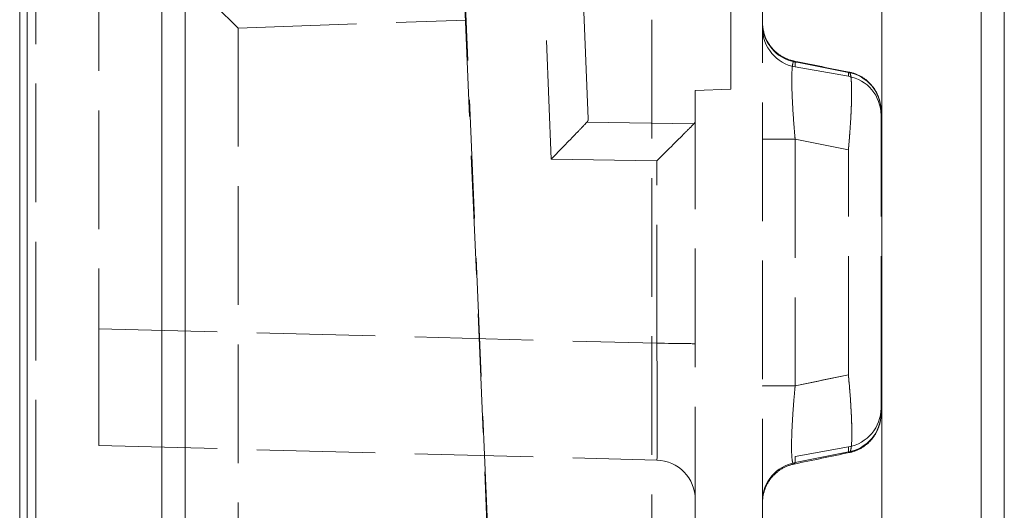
# Model space of a CAD drawing. Header units: millimetres. Extents: x -12.5 to 0, y -24 to 28.
# Tile 1 of 3: x -12.5 to 0, y -13.3 to -7.1. Entities that reach past the tile are written whole.
import ezdxf

# ---------------------------------------------------------------- set-up
doc = ezdxf.new("R2010")
doc.units = ezdxf.units.MM
doc.header["$LTSCALE"] = 10
doc.linetypes.add('ALLCAD_Strich', pattern=[0.2, 0.15, -0.05])
doc.layers.add('BESCH_KONT_verb_schn_seit_2d', color=160, linetype='Continuous')

msp = doc.modelspace()

# ---------------------------------------------------------------- linework, layer by layer
at = {"layer": 'BESCH_KONT_verb_schn_seit_2d', "linetype": 'Continuous', "lineweight": 0, "extrusion": (-1.094764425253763e-47, 1, -2.220446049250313e-16)}
for p, q in [((-0.2947642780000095, 27.45316593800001), (-0.2947642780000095, -22.97500000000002)), ((-7.105427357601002e-15, 27.453166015), (-7.105427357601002e-15, -22.97500000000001)), ((-12.46000000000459, 24.54999999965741), (-12.46000000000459, -22.55)), ((-12.36661540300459, 23.47391814), (-12.36661540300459, -21.47391813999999)), ((-10.66000000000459, -21.47391814), (-10.66000000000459, 23.47391813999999)), ((-10.36523572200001, -19.81929261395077), (-10.36523572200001, 8.977509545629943)), ((-1.550000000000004, 8.975000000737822), (-1.550000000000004, -22.975))]:
    msp.add_line(p, q, dxfattribs=at)
at = {"layer": 'BESCH_KONT_verb_schn_seit_2d', "linetype": 'ALLCAD_Strich', "lineweight": 0, "extrusion": (-1.094764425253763e-47, 1, -2.220446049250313e-16)}
for p, q in [((-7.105427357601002e-15, -22.97500000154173), (-7.105427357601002e-15, 27.45316601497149)), ((-4.460000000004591, -20.55854975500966), (-4.460000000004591, 23.46286749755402)), ((-3.460000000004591, 23.501519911), (-3.460000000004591, -7.934285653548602)), ((-12.2566484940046, -21.36395123), (-12.2566484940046, 23.36395123)), ((-6.852846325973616, -6.073263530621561), (-6.491816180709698, -14.57552345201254)), ((-5.732300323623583, -8.817962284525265), (-5.843392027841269, -6.040669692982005)), ((-11.4600000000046, -6.203946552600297), (-11.4600000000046, -10.96296798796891)), ((-3.060000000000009, -13.60191915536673), (-3.060000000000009, -6.720210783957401)), ((-6.829644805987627, -6.779864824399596), (-6.244562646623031, -20.55854975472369)), ((-5.323904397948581, -6.852390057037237), (-5.265609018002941, -8.309774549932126)), ((-9.694899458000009, -7.1617311), (-6.810796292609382, -7.063541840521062)), ((-9.694899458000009, -7.1617311), (-9.694899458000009, -13.35387406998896)), ((-2.646824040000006, -7.591412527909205), (-2.646824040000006, -7.652854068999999)), ((-1.973175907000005, -7.771636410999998), (-2.646824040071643, -7.652854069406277)), ((-1.973175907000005, -7.723452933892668), (-1.973175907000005, -7.771636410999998)), ((-3.460000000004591, -7.934285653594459), (-3.910000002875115, -7.950000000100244)), ((-3.910000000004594, -7.950000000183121), (-3.910000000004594, -14.54999999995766)), ((-1.560000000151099, -8.20966791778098), (-1.560000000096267, -8.209664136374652)), ((-1.560000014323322, -8.209777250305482), (-1.560000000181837, -8.209667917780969)), ((-3.928087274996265, -8.373376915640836), (-5.281287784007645, -8.351399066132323)), ((-5.281287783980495, -8.35139906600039), (-3.928087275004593, -8.373376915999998)), ((-3.060000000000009, -8.568313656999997), (-2.646824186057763, -8.568313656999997)), ((-2.646824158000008, -8.568314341), (-2.646824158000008, -11.686132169)), ((-1.973175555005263, -8.702153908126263), (-2.64682409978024, -8.568313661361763)), ((-1.973175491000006, -11.54657886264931), (-1.973175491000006, -8.702154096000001)), ((-1.560000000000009, -11.546577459), (-1.560000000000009, -8.702155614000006)), ((-4.396911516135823, -8.838945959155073), (-5.732300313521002, -8.81796227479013)), ((-4.396911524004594, -11.14792142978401), (-4.396911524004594, -8.838945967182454)), ((-11.4600000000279, -10.96296798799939), (-4.396911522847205, -11.14792147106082)), ((-11.4600000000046, -12.440512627), (-11.4600000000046, -10.962967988)), ((-1.973175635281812, -11.54657884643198), (-2.646824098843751, -11.68613215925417)), ((-3.060000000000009, -11.686132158), (-2.646824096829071, -11.686132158)), ((-3.059999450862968, -11.68779993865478), (-3.059999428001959, -11.68613215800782)), ((-11.46000000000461, -12.440512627), (-4.396911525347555, -12.62546610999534)), ((-2.646823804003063, -12.57714588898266), (-1.973175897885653, -12.45836358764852)), ((-1.973175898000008, -12.458363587), (-1.973175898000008, -12.52036679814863)), ((-2.646823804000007, -12.65652340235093), (-2.646823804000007, -12.577145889))]:
    msp.add_line(p, q, dxfattribs=at)
at = {"layer": 'BESCH_KONT_verb_schn_seit_2d', "linetype": 'ALLCAD_Strich', "lineweight": 0, "extrusion": (-2.220446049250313e-16, -2.220446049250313e-16, -1)}
for centre, radius, start, end in [((2.560000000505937, -7.160450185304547), 0.4999999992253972, 279.9999942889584, 359.98132480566), ((2.060000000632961, -8.264040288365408), 0.5000000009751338, 100.0000005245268, 179.9929867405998), ((2.060000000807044, -11.96595971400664), 0.5000000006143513, 180.0092727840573, 259.9999983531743)]:
    msp.add_arc(centre, radius, start, end, dxfattribs=at)
at = {"layer": 'BESCH_KONT_verb_schn_seit_2d', "linetype": 'ALLCAD_Strich', "lineweight": 0}
msp.add_arc((-4.410000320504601, -13.12528889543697), 0.4999982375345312, 359.999326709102, 88.49994558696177, dxfattribs=at)
for centre, major_axis, ratio, start_param, end_param in [((-9.660000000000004, -7.193579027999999), (0.9999995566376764, -0.9665339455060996), 0.0009744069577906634, -3.116316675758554, -1.604761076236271), ((-2.560000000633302, -7.102961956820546), (-0.4999999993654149, 1.182847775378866e-06), 0.9919714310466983, 9.114345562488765e-05, 1.396265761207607), ((-4.410000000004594, -11.155235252), (0.5, 1.77635683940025e-15), 0.01463258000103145, 1.244323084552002e-11, 1.544616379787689), ((-4.409999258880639, -11.12464240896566), (0.01309169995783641, -1.500819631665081), 0.008585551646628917, -0.0002994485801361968, 1.555209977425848), ((21.75285981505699, -131.3817492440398), (-0.003080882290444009, 122.2329355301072), 0.9848079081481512, 0.1983728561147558, 0.20408434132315), ((-2.560000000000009, -13.141720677), (-0.4999999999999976, 2.567390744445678e-15), 0.9853622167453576, -1.396263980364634, -2.281667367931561e-06)]:
    msp.add_ellipse(centre, major_axis=major_axis, ratio=ratio, start_param=start_param, end_param=end_param, dxfattribs=at)
at = {"layer": 'BESCH_KONT_verb_schn_seit_2d', "linetype": 'ALLCAD_Strich', "lineweight": 0, "extrusion": (-2.220446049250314e-16, -2.220446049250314e-16, -1)}
msp.add_ellipse((-11.10638813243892, 34.11097010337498), major_axis=(-114.6987479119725, 28.81677062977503), ratio=0.3285510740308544, start_param=-1.732595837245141, end_param=-1.726725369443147, dxfattribs=at)
at = {"layer": 'BESCH_KONT_verb_schn_seit_2d', "linetype": 'ALLCAD_Strich', "lineweight": 0, "extrusion": (-2.220446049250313e-16, -2.220446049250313e-16, -1)}
for centre, major_axis, ratio, start_param, end_param in [((-2.059993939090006, -8.212820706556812), (0.4999939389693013, 1.175710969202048e-05), 0.9938007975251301, -1.396257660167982, -1.04623722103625e-05), ((33.71623543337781, 178.3286636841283), (-0.002163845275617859, -190.5094703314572), 0.9848078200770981, 0.1913814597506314, 0.1950401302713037), ((-2.060000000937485, -12.03347188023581), (0.5000000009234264, -3.817142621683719e-06), 0.988811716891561, -8.091284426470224e-06, 1.396255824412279), ((-8.569047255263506, -39.00006830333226), (81.8992180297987, 20.25454167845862), 0.2892431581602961, -1.427195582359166, -1.418967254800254), ((-2.560000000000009, -13.141720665), (-0.4999999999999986, 2.76980451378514e-15), 0.985362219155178, 0.0001173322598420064, 1.39626364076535)]:
    msp.add_ellipse(centre, major_axis=major_axis, ratio=ratio, start_param=start_param, end_param=end_param, dxfattribs=at)
at = {"layer": 'BESCH_KONT_verb_schn_seit_2d', "linetype": 'ALLCAD_Strich', "lineweight": 0}
for points, knots in [([(-3.059997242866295, -7.102962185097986), (-3.059998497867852, -7.097833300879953), (-3.060000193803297, -7.094288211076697), (-3.060001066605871, -7.09170239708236), (-3.060001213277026, -7.091226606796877), (-3.060001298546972, -7.090971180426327), (-3.060001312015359, -7.090934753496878), (-3.06000131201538, -7.090934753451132), (-3.060001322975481, -7.090928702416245), (-3.060001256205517, -7.091036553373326), (-3.060001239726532, -7.091065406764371), (-3.060001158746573, -7.091159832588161), (-3.060001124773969, -7.091198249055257), (-3.06000098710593, -7.09132119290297), (-3.06000088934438, -7.091408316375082), (-3.060000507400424, -7.091630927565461), (-3.060000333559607, -7.091722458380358), (-3.059999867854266, -7.091929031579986), (-3.059999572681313, -7.092045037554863), (-3.05999779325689, -7.092651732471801), (-3.059995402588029, -7.093198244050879), (-3.059941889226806, -7.102032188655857), (-3.059682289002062, -7.110410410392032), (-3.058567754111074, -7.130252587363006), (-3.057521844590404, -7.141750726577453), (-3.051735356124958, -7.18768376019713), (-3.043730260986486, -7.221903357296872), (-3.014723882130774, -7.305418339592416), (-2.988531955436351, -7.35383035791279), (-2.923299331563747, -7.438306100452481), (-2.883587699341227, -7.475546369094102), (-2.795546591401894, -7.534923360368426), (-2.746117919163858, -7.557793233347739), (-2.682855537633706, -7.575530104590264), (-2.670590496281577, -7.578473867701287), (-2.658240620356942, -7.580948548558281)], [0.000996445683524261, 0.000996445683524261, 0.000996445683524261, 0.000996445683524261, 0.1247443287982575, 0.1247443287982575, 0.1714925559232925, 0.1714925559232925, 0.1828526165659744, 0.1828526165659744, 0.1890223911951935, 0.1890223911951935, 0.1906663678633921, 0.1906663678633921, 0.1914463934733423, 0.1914463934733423, 0.1922342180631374, 0.1922342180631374, 0.1926282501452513, 0.1926282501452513, 0.1930213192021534, 0.1930213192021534, 0.1946153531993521, 0.1946153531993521, 0.2196403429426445, 0.2196403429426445, 0.2542357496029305, 0.2542357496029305, 0.3585285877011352, 0.3585285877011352, 0.519462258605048, 0.519462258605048, 0.6787207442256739, 0.6787207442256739, 0.8380399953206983, 0.8380399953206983, 0.875826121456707, 0.875826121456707, 0.875826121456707, 0.875826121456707]), ([(-3.059997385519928, -7.103005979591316), (-3.059997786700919, -7.097878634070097), (-3.059999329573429, -7.09439129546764), (-3.060000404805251, -7.091796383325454), (-3.060000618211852, -7.09130473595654), (-3.060000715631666, -7.09112632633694), (-3.060000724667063, -7.091111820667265), (-3.060000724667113, -7.091111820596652), (-3.060000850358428, -7.091070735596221), (-3.060000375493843, -7.09143176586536), (-3.060000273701, -7.091517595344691), (-3.059999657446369, -7.091824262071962), (-3.059999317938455, -7.091992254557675), (-3.059997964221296, -7.092420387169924), (-3.059997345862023, -7.092596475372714), (-3.059995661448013, -7.092997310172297), (-3.059994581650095, -7.093224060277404), (-3.059987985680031, -7.094417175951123), (-3.059978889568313, -7.095504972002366), (-3.059870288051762, -7.104771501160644), (-3.059568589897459, -7.113062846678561), (-3.058255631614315, -7.134469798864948), (-3.05692567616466, -7.14761400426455), (-3.049505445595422, -7.200108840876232), (-3.039112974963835, -7.239145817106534), (-3.00449382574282, -7.325833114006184), (-2.976207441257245, -7.372893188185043), (-2.90732751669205, -7.454263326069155), (-2.865980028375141, -7.489686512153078), (-2.775356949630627, -7.545052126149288), (-2.724951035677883, -7.565679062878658), (-2.668246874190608, -7.578861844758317), (-2.663251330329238, -7.579942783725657), (-2.658240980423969, -7.580946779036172)], [0, 0, 0, 0, 0.1235228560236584, 0.1235228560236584, 0.1698137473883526, 0.1698137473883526, 0.1765239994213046, 0.1765239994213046, 0.1871748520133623, 0.1871748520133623, 0.1895991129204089, 0.1895991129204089, 0.1911579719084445, 0.1911579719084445, 0.1919378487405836, 0.1919378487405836, 0.1927165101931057, 0.1927165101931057, 0.1958807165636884, 0.1958807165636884, 0.2206507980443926, 0.2206507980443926, 0.2602226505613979, 0.2602226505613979, 0.3797008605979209, 0.3797008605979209, 0.5402557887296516, 0.5402557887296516, 0.6995287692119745, 0.6995287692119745, 0.8588480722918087, 0.8588480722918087, 0.874177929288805, 0.874177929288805, 0.874177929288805, 0.874177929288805]), ([(-2.646824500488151, -7.591415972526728), (-2.64924549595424, -7.58767597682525), (-2.651587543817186, -7.58491147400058), (-2.653842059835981, -7.583145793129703), (-2.659628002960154, -7.578614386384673), (-2.664837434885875, -7.580661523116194), (-2.669352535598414, -7.589419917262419), (-2.674341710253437, -7.599097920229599), (-2.678483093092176, -7.616970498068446), (-2.681648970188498, -7.642792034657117), (-2.685005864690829, -7.670171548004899), (-2.68726598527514, -7.706488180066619), (-2.688348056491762, -7.750804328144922), (-2.68945748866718, -7.796241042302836), (-2.689328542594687, -7.850086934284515), (-2.687969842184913, -7.9106582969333), (-2.686615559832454, -7.971032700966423), (-2.684039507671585, -8.038088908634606), (-2.680344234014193, -8.109692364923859), (-2.676806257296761, -8.178247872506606), (-2.672242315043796, -8.250971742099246), (-2.666805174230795, -8.325823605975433), (-2.661850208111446, -8.394037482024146), (-2.656170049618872, -8.464018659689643), (-2.64990313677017, -8.534286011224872), (-2.648891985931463, -8.545623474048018), (-2.647865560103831, -8.55696838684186), (-2.646824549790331, -8.568314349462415)], [2.13998602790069e-08, 2.13998602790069e-08, 2.13998602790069e-08, 2.13998602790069e-08, 0.04625112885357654, 0.04625112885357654, 0.04625112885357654, 0.164949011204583, 0.164949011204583, 0.164949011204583, 0.2961098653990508, 0.2961098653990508, 0.2961098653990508, 0.435184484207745, 0.435184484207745, 0.435184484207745, 0.5777757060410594, 0.5777757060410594, 0.5777757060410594, 0.7199032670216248, 0.7199032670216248, 0.7199032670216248, 0.855980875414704, 0.855980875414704, 0.855980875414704, 0.9799908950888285, 0.9799908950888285, 0.9799908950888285, 0.9999996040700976, 0.9999996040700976, 0.9999996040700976, 0.9999996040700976]), ([(-1.97318030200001, -8.702153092), (-1.969284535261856, -8.660531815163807), (-1.965658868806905, -8.619253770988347), (-1.962307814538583, -8.578658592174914), (-1.954824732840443, -8.48800740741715), (-1.948712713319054, -8.400824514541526), (-1.94399787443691, -8.319882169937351), (-1.943449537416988, -8.310468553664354), (-1.942920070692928, -8.301138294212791), (-1.942409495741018, -8.291895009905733), (-1.938365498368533, -8.218683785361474), (-1.935507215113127, -8.151018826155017), (-1.933839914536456, -8.090303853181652), (-1.932676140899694, -8.0479248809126), (-1.93209241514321, -8.00891836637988), (-1.932089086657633, -7.973510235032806), (-1.932086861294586, -7.949837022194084), (-1.932344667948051, -7.927345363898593), (-1.932862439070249, -7.906272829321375), (-1.934121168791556, -7.855044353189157), (-1.936916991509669, -7.812155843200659), (-1.941243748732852, -7.780508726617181), (-1.941613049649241, -7.777807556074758), (-1.941993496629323, -7.775188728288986), (-1.9423850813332, -7.772653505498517), (-1.946414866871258, -7.746563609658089), (-1.951625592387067, -7.72930765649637), (-1.958000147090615, -7.722397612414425), (-1.962487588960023, -7.717533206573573), (-1.967551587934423, -7.717806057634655), (-1.973179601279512, -7.723473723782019)], [0, 0, 0, 0, 0.07157668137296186, 0.07157668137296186, 0.07157668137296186, 0.2314112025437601, 0.2314112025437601, 0.2314112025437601, 0.25, 0.25, 0.25, 0.3972321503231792, 0.3972321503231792, 0.3972321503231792, 0.5, 0.5, 0.5, 0.5687086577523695, 0.5687086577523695, 0.5687086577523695, 0.7357431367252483, 0.7357431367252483, 0.7357431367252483, 0.75, 0.75, 0.75, 0.8967169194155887, 0.8967169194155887, 0.8967169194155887, 1, 1, 1, 1]), ([(-1.973180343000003, -7.723477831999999), (-1.968787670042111, -7.719042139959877), (-1.96473844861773, -7.717895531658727), (-1.961038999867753, -7.719932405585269), (-1.953688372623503, -7.72397957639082), (-1.9477201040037, -7.740569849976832), (-1.943159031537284, -7.767855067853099), (-1.94289684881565, -7.769423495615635), (-1.942639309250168, -7.771027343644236), (-1.942386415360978, -7.772666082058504), (-1.93807827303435, -7.800582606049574), (-1.935119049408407, -7.838602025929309), (-1.933514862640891, -7.884360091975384), (-1.932562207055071, -7.911533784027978), (-1.932087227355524, -7.941443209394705), (-1.932090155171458, -7.973487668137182), (-1.932092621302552, -8.000479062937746), (-1.932433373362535, -8.029582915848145), (-1.933112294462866, -8.060710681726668), (-1.934596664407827, -8.128767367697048), (-1.937698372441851, -8.206560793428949), (-1.942409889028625, -8.291855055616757), (-1.946688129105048, -8.369305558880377), (-1.952294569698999, -8.45294685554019), (-1.95920808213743, -8.540314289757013), (-1.963390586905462, -8.593169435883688), (-1.968051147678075, -8.647373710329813), (-1.973180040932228, -8.702153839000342)], [0, 0, 0, 0, 0.08061480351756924, 0.08061480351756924, 0.08061480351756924, 0.2407925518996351, 0.2407925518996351, 0.2407925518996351, 0.25, 0.25, 0.25, 0.4068523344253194, 0.4068523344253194, 0.4068523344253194, 0.5, 0.5, 0.5, 0.5784592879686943, 0.5784592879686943, 0.5784592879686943, 0.75, 0.75, 0.75, 0.9057656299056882, 0.9057656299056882, 0.9057656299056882, 1, 1, 1, 1]), ([(-1.963305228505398, -7.719092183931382), (-1.910295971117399, -7.729540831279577), (-1.858342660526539, -7.748943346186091), (-1.76540929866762, -7.802181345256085), (-1.723092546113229, -7.836410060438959), (-1.652223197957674, -7.915478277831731), (-1.622797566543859, -7.961308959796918), (-1.580385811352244, -8.058686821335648), (-1.566871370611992, -8.111445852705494), (-1.5606870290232, -8.179396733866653), (-1.55999961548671, -8.194553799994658), (-1.560000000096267, -8.209664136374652)], [0, 0, 0, 0, 0.162087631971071, 0.162087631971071, 0.3213067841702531, 0.3213067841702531, 0.4806284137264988, 0.4806284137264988, 0.6399458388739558, 0.6399458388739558, 0.6853235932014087, 0.6853235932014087, 0.6853235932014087, 0.6853235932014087]), ([(-1.963299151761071, -7.719104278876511), (-1.910289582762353, -7.729553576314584), (-1.858336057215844, -7.748956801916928), (-1.765402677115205, -7.802196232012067), (-1.723086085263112, -7.836425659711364), (-1.65221769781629, -7.915495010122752), (-1.622792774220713, -7.961326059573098), (-1.580382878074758, -8.05870404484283), (-1.566869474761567, -8.11146279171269), (-1.56068681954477, -8.179409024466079), (-1.559999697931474, -8.19456181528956), (-1.560000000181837, -8.209667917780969)], [0, 0, 0, 0, 0.1620889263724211, 0.1620889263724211, 0.3213089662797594, 0.3213089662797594, 0.4806303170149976, 0.4806303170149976, 0.6399461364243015, 0.6399461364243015, 0.6853111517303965, 0.6853111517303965, 0.6853111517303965, 0.6853111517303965]), ([(-1.560000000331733, -8.702155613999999), (-1.559999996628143, -8.68093397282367), (-1.560000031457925, -8.65997169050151), (-1.560000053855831, -8.639358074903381), (-1.560000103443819, -8.593720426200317), (-1.560000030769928, -8.549780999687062), (-1.560000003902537, -8.508154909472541), (-1.560000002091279, -8.505348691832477), (-1.560000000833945, -8.502553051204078), (-1.560000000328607, -8.499768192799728), (-1.559999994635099, -8.468391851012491), (-1.560000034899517, -8.438875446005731), (-1.560000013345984, -8.411222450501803), (-1.56000000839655, -8.404872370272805), (-1.560000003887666, -8.398556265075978), (-1.560000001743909, -8.392323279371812), (-1.55999999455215, -8.371413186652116), (-1.560000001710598, -8.351507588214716), (-1.560000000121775, -8.333856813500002), (-1.559999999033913, -8.321771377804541), (-1.560000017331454, -8.310525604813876), (-1.56000002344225, -8.300114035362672), (-1.560000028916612, -8.290786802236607), (-1.560000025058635, -8.282129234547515), (-1.560000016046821, -8.27414569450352), (-1.560000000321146, -8.260214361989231), (-1.560000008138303, -8.247842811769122), (-1.560000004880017, -8.238251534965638), (-1.560000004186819, -8.236211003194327), (-1.560000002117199, -8.23428928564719), (-1.560000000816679, -8.232485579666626), (-1.559999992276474, -8.220641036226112), (-1.559999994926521, -8.213464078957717), (-1.560000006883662, -8.210862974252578), (-1.560000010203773, -8.21014073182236), (-1.56000000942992, -8.20977379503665), (-1.560000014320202, -8.209777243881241)], [0, 0, 0, 0, 0.07433374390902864, 0.07433374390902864, 0.07433374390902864, 0.2389054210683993, 0.2389054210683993, 0.2389054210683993, 0.25, 0.25, 0.25, 0.375, 0.375, 0.375, 0.4037043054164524, 0.4037043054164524, 0.4037043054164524, 0.5, 0.5, 0.5, 0.5659333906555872, 0.5659333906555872, 0.5659333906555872, 0.625, 0.625, 0.625, 0.7280716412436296, 0.7280716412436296, 0.7280716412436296, 0.75, 0.75, 0.75, 0.8939987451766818, 0.8939987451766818, 0.8939987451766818, 0.9339825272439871, 0.9339825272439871, 0.9339825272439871, 0.9339825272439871]), ([(-1.560000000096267, -8.209664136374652), (-1.56000000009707, -8.209664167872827), (-1.560000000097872, -8.209664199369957), (-1.560000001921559, -8.209735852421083), (-1.560000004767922, -8.209853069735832), (-1.560000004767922, -8.209864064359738)], [0, 0, 0, 0, 1.791546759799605e-06, 1.791546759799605e-06, 0.004075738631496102, 0.004075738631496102, 0.004075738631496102, 0.004075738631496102]), ([(-1.560000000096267, -8.209664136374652), (-1.560000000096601, -8.209664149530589), (-1.560000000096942, -8.209664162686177), (-1.560000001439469, -8.209716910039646), (-1.560000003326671, -8.209796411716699), (-1.560000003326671, -8.209807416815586)], [0, 0, 0, 0, 1.016348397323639e-06, 1.016348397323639e-06, 0.004075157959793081, 0.004075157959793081, 0.004075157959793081, 0.004075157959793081]), ([(-1.560000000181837, -8.209667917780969), (-1.560000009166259, -8.210116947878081), (-1.560000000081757, -8.210108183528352), (-1.560000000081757, -8.211916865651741), (-1.560000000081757, -8.213270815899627), (-1.560000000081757, -8.215071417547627)], [0, 0, 0, 0, 0.03697175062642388, 0.03697175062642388, 0.0737409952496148, 0.0737409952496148, 0.0737409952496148, 0.0737409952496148]), ([(-1.560000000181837, -8.209667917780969), (-1.560000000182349, -8.209667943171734), (-1.56000000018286, -8.209667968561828), (-1.560000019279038, -8.210622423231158), (-1.560000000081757, -8.210622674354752), (-1.560000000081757, -8.21253143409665)], [0, 0, 0, 0, 1.439253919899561e-06, 1.439253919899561e-06, 0.05410532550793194, 0.05410532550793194, 0.05410532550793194, 0.05410532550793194]), ([(-1.560000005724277, -8.21001010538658), (-1.560000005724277, -8.210219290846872), (-1.559999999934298, -8.210457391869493), (-1.559999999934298, -8.211631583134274), (-1.559999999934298, -8.212170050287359), (-1.559999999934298, -8.212803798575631)], [0.01124705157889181, 0.01124705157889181, 0.01124705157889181, 0.01124705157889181, 0.03926388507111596, 0.03926388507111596, 0.0562206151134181, 0.0562206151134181, 0.0562206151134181, 0.0562206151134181]), ([(-5.265609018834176, -8.309774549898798), (-5.265296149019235, -8.317596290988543), (-5.266409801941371, -8.32500372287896), (-5.271610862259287, -8.338917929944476), (-5.275691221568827, -8.345402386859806), (-5.281287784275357, -8.351399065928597)], [-0.01388971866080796, -0.01388971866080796, -0.01388971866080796, -0.01388971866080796, -0.006946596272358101, -0.006946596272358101, -1.000000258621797e-06, -1.000000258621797e-06, -1.000000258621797e-06, -1.000000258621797e-06]), ([(-3.92808727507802, -8.373376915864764), (-3.922005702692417, -8.367145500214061), (-3.917480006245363, -8.360398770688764), (-3.911473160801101, -8.345904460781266), (-3.909999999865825, -8.338179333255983), (-3.910000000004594, -8.330013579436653)], [0, 0, 0, 0, 0.007121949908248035, 0.007121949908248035, 0.01424141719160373, 0.01424141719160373, 0.01424141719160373, 0.01424141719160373]), ([(-5.281287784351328, -8.351399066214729), (-5.296242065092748, -8.36742247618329), (-5.320250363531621, -8.392648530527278), (-5.383514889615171, -8.458624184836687), (-5.42418828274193, -8.500797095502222), (-5.508262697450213, -8.587684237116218), (-5.55163717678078, -8.632391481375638), (-5.639670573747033, -8.7229456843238), (-5.684725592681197, -8.769200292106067), (-5.730603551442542, -8.816223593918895), (-5.731452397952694, -8.817093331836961), (-5.732300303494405, -8.817962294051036)], [0, 0, 0, 0, 0.01855895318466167, 0.01855895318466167, 0.03967386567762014, 0.03967386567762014, 0.05918942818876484, 0.05918942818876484, 0.07838974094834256, 0.07838974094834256, 0.07875121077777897, 0.07875121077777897, 0.07875121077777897, 0.07875121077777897]), ([(-4.396911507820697, -8.838945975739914), (-4.396032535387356, -8.838080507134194), (-4.395153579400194, -8.837214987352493), (-4.347814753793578, -8.790601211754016), (-4.301320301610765, -8.744745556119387), (-4.210419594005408, -8.654940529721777), (-4.165562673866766, -8.610542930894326), (-4.078281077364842, -8.523948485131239), (-4.035776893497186, -8.481653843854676), (-3.969449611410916, -8.41530942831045), (-3.944066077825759, -8.389749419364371), (-3.92808727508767, -8.37337691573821)], [-0.07954900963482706, -0.07954900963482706, -0.07954900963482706, -0.07954900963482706, -0.07918195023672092, -0.07918195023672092, -0.0597775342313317, -0.0597775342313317, -0.04007647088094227, -0.04007647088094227, -0.01871230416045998, -0.01871230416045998, -1.289154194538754e-10, -1.289154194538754e-10, -1.289154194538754e-10, -1.289154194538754e-10]), ([(-1.560000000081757, -8.496989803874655), (-1.560000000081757, -8.545296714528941), (-1.560000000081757, -8.597794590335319), (-1.560000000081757, -8.666678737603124), (-1.560000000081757, -8.682973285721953), (-1.560000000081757, -8.699253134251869)], [0, 0, 0, 0, 0.1588818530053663, 0.1588818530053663, 0.2077221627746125, 0.2077221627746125, 0.2077221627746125, 0.2077221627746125]), ([(-1.973180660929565, -12.5203402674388), (-1.968407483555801, -12.52681354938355), (-1.964014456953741, -12.52968775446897), (-1.960009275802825, -12.52906810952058), (-1.952213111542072, -12.52786195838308), (-1.945888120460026, -12.51344424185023), (-1.941061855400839, -12.48773267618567), (-1.940832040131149, -12.48650835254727), (-1.940605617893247, -12.48525836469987), (-1.940382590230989, -12.48398303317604), (-1.935741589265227, -12.45744455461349), (-1.932571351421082, -12.41994853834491), (-1.930878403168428, -12.37410958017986), (-1.929903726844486, -12.34771884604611), (-1.92941849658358, -12.31855637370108), (-1.929422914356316, -12.28723901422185), (-1.929426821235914, -12.25954334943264), (-1.929812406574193, -12.22948449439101), (-1.930579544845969, -12.19715256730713), (-1.932186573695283, -12.12942248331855), (-1.935468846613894, -12.05165147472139), (-1.940418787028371, -11.96606370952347), (-1.945040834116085, -11.88614543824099), (-1.951118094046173, -11.79939898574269), (-1.958625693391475, -11.70856198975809), (-1.962996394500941, -11.65567939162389), (-1.967851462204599, -11.60142784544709), (-1.973180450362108, -11.54657890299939)], [0, 0, 0, 0, 0.08225826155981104, 0.08225826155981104, 0.08225826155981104, 0.2423755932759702, 0.2423755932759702, 0.2423755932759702, 0.25, 0.25, 0.25, 0.408656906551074, 0.408656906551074, 0.408656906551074, 0.5, 0.5, 0.5, 0.5807797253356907, 0.5807797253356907, 0.5807797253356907, 0.75, 0.75, 0.75, 0.9080108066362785, 0.9080108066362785, 0.9080108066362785, 1, 1, 1, 1]), ([(-1.973175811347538, -11.54657855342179), (-1.958693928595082, -11.69567616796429), (-1.947739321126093, -11.83953370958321), (-1.940416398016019, -11.96600425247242), (-1.933093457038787, -12.09247510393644), (-1.929424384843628, -12.20134572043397), (-1.9294163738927, -12.28722716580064), (-1.929408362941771, -12.3731086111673), (-1.933068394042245, -12.44221319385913), (-1.94038064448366, -12.48399258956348), (-1.947692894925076, -12.52577198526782), (-1.958661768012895, -12.54003117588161), (-1.97317569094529, -12.52036676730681)], [6.099722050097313e-07, 6.099722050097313e-07, 6.099722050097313e-07, 6.099722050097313e-07, 0.25, 0.25, 0.25, 0.5, 0.5, 0.5, 0.75, 0.75, 0.75, 1, 1, 1, 1]), ([(-1.560000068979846, -12.03891392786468), (-1.560000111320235, -12.03891551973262), (-1.560000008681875, -12.0326985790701), (-1.560000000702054, -12.02050252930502), (-1.559999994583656, -12.01115141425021), (-1.560000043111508, -11.99822971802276), (-1.560000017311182, -11.98171827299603), (-1.560000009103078, -11.97646533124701), (-1.560000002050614, -11.97076954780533), (-1.560000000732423, -11.96469404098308), (-1.559999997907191, -11.95167255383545), (-1.56000000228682, -11.93687296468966), (-1.560000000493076, -11.92141577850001), (-1.559999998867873, -11.90741090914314), (-1.560000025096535, -11.89238420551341), (-1.56000002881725, -11.87634530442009), (-1.56000003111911, -11.86642266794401), (-1.560000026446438, -11.85611089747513), (-1.560000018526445, -11.84540814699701), (-1.55999999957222, -11.81979420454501), (-1.560000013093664, -11.79045454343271), (-1.560000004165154, -11.76148783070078), (-1.560000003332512, -11.75878647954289), (-1.560000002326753, -11.7560892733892), (-1.560000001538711, -11.75340003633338), (-1.55999999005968, -11.71422709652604), (-1.559999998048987, -11.67275826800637), (-1.560000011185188, -11.62905310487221), (-1.560000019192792, -11.60241117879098), (-1.559999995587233, -11.57491701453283), (-1.560000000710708, -11.546577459)], [0.08697064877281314, 0.08697064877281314, 0.08697064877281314, 0.08697064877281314, 0.25, 0.25, 0.25, 0.375, 0.375, 0.375, 0.4147674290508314, 0.4147674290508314, 0.4147674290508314, 0.5, 0.5, 0.5, 0.5772243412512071, 0.5772243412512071, 0.5772243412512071, 0.625, 0.625, 0.625, 0.7393372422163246, 0.7393372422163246, 0.7393372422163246, 0.75, 0.75, 0.75, 0.90531972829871, 0.90531972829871, 0.90531972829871, 1, 1, 1, 1]), ([(-2.64682421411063, -11.68613218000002), (-2.647769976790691, -11.69603781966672), (-2.648704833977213, -11.70594259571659), (-2.649628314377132, -11.71584224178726), (-2.654813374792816, -11.77142573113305), (-2.659639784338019, -11.82684749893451), (-2.664035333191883, -11.88138930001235), (-2.669027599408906, -11.94333541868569), (-2.673464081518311, -12.00414643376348), (-2.677248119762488, -12.06271055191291), (-2.681408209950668, -12.12709468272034), (-2.684779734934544, -12.18876313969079), (-2.687265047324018, -12.24627729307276), (-2.689920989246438, -12.30774009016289), (-2.691564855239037, -12.36445857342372), (-2.692135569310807, -12.41488618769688), (-2.692732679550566, -12.46764613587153), (-2.692155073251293, -12.51351983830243), (-2.69041830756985, -12.55120543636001), (-2.688661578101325, -12.58932422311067), (-2.685718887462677, -12.6190655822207), (-2.68169488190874, -12.63973031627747), (-2.677838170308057, -12.65953593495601), (-2.672988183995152, -12.6710039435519), (-2.667296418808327, -12.67408331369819), (-2.662172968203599, -12.6768552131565), (-2.656367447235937, -12.67283002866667), (-2.650011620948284, -12.66227405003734), (-2.648963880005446, -12.66053392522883), (-2.647901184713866, -12.65861632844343), (-2.646824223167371, -12.65652353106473)], [0, 0, 0, 0, 0.01699870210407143, 0.01699870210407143, 0.01699870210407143, 0.1124412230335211, 0.1124412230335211, 0.1124412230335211, 0.220840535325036, 0.220840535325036, 0.220840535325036, 0.3400124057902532, 0.3400124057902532, 0.3400124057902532, 0.4673660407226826, 0.4673660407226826, 0.4673660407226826, 0.6006099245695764, 0.6006099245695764, 0.6006099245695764, 0.7353854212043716, 0.7353854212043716, 0.7353854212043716, 0.8645577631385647, 0.8645577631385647, 0.8645577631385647, 0.9808324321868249, 0.9808324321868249, 0.9808324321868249, 1, 1, 1, 1]), ([(-1.560000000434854, -12.0391765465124), (-1.560000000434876, -12.0530147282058), (-1.560576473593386, -12.0668887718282), (-1.56613578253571, -12.13361375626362), (-1.579246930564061, -12.18647468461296), (-1.62091381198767, -12.28417393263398), (-1.64998855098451, -12.33022811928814), (-1.720250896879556, -12.40983429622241), (-1.762303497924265, -12.44438441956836), (-1.854859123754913, -12.49835039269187), (-1.906703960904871, -12.51815851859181), (-1.959672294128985, -12.52900755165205)], [0, 0, 0, 0, 0.04155042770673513, 0.04155042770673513, 0.2008685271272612, 0.2008685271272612, 0.3601904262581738, 0.3601904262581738, 0.5194049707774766, 0.5194049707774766, 0.6816088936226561, 0.6816088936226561, 0.6816088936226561, 0.6816088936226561]), ([(-1.56000000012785, -12.0391765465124), (-1.560000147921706, -12.05300484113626), (-1.560575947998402, -12.06686891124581), (-1.566131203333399, -12.13358395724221), (-1.579239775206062, -12.18644519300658), (-1.620901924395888, -12.28414604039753), (-1.649974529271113, -12.33020151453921), (-1.720233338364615, -12.40981095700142), (-1.762284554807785, -12.44436305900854), (-1.854838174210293, -12.49833330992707), (-1.906682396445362, -12.51814378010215), (-1.959650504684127, -12.52899516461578)], [5.33008886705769e-06, 5.33008886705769e-06, 5.33008886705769e-06, 5.33008886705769e-06, 0.04152600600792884, 0.04152600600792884, 0.2008431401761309, 0.2008431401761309, 0.3601648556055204, 0.3601648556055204, 0.5193799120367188, 0.5193799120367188, 0.6815845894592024, 0.6815845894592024, 0.6815845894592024, 0.6815845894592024]), ([(-1.560000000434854, -12.0196590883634), (-1.560000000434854, -12.02692942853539), (-1.560000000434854, -12.03219443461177), (-1.560000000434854, -12.03701171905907), (-1.560000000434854, -12.03810869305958), (-1.560000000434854, -12.03890569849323), (-1.560000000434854, -12.03905047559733), (-1.560000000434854, -12.03914974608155), (-1.560000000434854, -12.0391666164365), (-1.560000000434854, -12.03917453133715), (-1.560000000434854, -12.03917542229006), (-1.560000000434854, -12.03917620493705), (-1.560000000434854, -12.03917637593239), (-1.560000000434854, -12.03917651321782), (-1.560000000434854, -12.03917653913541), (-1.560000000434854, -12.03917654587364), (-1.560000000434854, -12.03917654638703), (-1.560000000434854, -12.03917654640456)], [0, 0, 0, 0, 0.07843716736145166, 0.07843716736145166, 0.117846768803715, 0.117846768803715, 0.1326154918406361, 0.1326154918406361, 0.1381532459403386, 0.1381532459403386, 0.1391915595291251, 0.1391915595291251, 0.1396802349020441, 0.1396802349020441, 0.1399245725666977, 0.1399245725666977, 0.1399551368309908, 0.1399551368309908, 0.1399551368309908, 0.1399551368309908]), ([(-1.560000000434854, -12.033907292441), (-1.560000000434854, -12.03587605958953), (-1.560000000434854, -12.03730127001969), (-1.560000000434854, -12.03881913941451), (-1.560000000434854, -12.03915679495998), (-1.560000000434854, -12.03917614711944), (-1.560000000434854, -12.03917641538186), (-1.560000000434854, -12.03917652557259), (-1.560000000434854, -12.03917653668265), (-1.560000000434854, -12.03917654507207), (-1.560000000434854, -12.03917654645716), (-1.560000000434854, -12.0391765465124)], [0, 0, 0, 0, 0.04125170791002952, 0.04125170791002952, 0.0721799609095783, 0.0721799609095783, 0.07290450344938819, 0.07290450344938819, 0.0730333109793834, 0.0730333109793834, 0.07309771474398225, 0.07309771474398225, 0.07309771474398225, 0.07309771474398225]), ([(-2.66266072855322, -12.67478448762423), (-2.715538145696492, -12.68587764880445), (-2.767250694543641, -12.70591092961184), (-2.859528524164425, -12.76027578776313), (-2.901425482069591, -12.79501701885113), (-2.971327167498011, -12.87494195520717), (-3.000192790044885, -12.92112739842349), (-3.0414162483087, -13.01901434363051), (-3.054287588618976, -13.07193413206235), (-3.058971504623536, -13.13141000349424), (-3.059357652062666, -13.13795543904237), (-3.059807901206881, -13.14941698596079), (-3.059928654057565, -13.15436175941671), (-3.059981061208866, -13.15972224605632), (-3.059985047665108, -13.1602014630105), (-3.059990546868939, -13.16099619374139), (-3.059992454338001, -13.1613192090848), (-3.059995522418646, -13.16193107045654), (-3.059996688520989, -13.16222465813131), (-3.059998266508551, -13.16269723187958), (-3.059998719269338, -13.16288021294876), (-3.059999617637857, -13.16328354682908), (-3.059999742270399, -13.16340399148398), (-3.060000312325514, -13.16385733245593), (-3.060000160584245, -13.16382854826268), (-3.060000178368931, -13.16386838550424), (-3.060000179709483, -13.16387291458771), (-3.060000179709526, -13.16387291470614), (-3.060000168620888, -13.16383454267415), (-3.060000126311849, -13.16361178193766), (-3.060000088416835, -13.16327902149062), (-3.060000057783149, -13.16281841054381)], [0, 0, 0, 0, 0.1620855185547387, 0.1620855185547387, 0.3213045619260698, 0.3213045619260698, 0.4806262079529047, 0.4806262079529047, 0.6399439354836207, 0.6399439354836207, 0.6596066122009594, 0.6596066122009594, 0.6743560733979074, 0.6743560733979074, 0.6758048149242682, 0.6758048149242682, 0.6768080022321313, 0.6768080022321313, 0.6778226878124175, 0.6778226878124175, 0.6788418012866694, 0.6788418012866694, 0.6808700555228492, 0.6808700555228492, 0.6889002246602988, 0.6889002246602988, 0.6927371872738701, 0.6927371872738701, 0.7042191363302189, 0.7042191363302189, 0.7384615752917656, 0.7384615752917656, 0.7384615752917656, 0.7384615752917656]), ([(-3.060000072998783, -13.16281841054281), (-3.060000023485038, -13.16216666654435), (-3.05999998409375, -13.16124559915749), (-3.059999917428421, -13.15824092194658), (-3.059999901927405, -13.1557983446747), (-3.059999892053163, -13.15273923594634)], [0.7384163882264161, 0.7384163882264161, 0.7384163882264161, 0.7384163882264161, 0.7870046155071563, 0.7870046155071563, 0.8615104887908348, 0.8615104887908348, 0.8615104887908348, 0.8615104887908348])]:
    msp.add_open_spline(points, degree=3, knots=knots, dxfattribs=at)
for points in [[(-2.658243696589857, -7.580944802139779), (-2.42667173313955, -7.62735037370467), (-2.195027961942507, -7.673391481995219), (-1.963317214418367, -7.719084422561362)], [(-1.560000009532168, -8.210159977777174), (-1.560000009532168, -8.21047652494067), (-1.559999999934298, -8.211006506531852), (-1.559999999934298, -8.212502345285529)], [(-1.560000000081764, -8.230229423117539), (-1.560000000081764, -8.236902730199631), (-1.560000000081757, -8.245212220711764), (-1.560000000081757, -8.255034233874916)], [(-1.560000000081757, -8.33296078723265), (-1.560000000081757, -8.348277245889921), (-1.560000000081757, -8.364864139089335), (-1.560000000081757, -8.382474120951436)], [(-1.560000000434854, -11.54973885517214), (-1.560000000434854, -11.59401640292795), (-1.560000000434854, -11.6386491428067), (-1.560000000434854, -11.68132358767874)], [(-1.560000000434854, -11.74451168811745), (-1.560000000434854, -11.76694442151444), (-1.560000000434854, -11.78871569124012), (-1.560000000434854, -11.80946066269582)], [(-1.560000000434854, -11.92039949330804), (-1.560000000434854, -11.93550792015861), (-1.560000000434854, -11.94940327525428), (-1.560000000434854, -11.96186277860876)], [(-1.959678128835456, -12.52900834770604), (-2.194111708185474, -12.57707000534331), (-2.428441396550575, -12.62565046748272), (-2.662656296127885, -12.67478470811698)], [(-1.959672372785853, -12.52900716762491), (-1.95967429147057, -12.52900756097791), (-1.959676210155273, -12.52900795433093), (-1.959678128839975, -12.52900834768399)], [(-2.662659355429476, -12.67478445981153), (-2.662659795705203, -12.67478455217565), (-2.662660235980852, -12.67478464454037), (-2.662660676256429, -12.6747847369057)]]:
    msp.add_open_spline(points, degree=3, dxfattribs=at)

doc.saveas('drawing.dxf')
